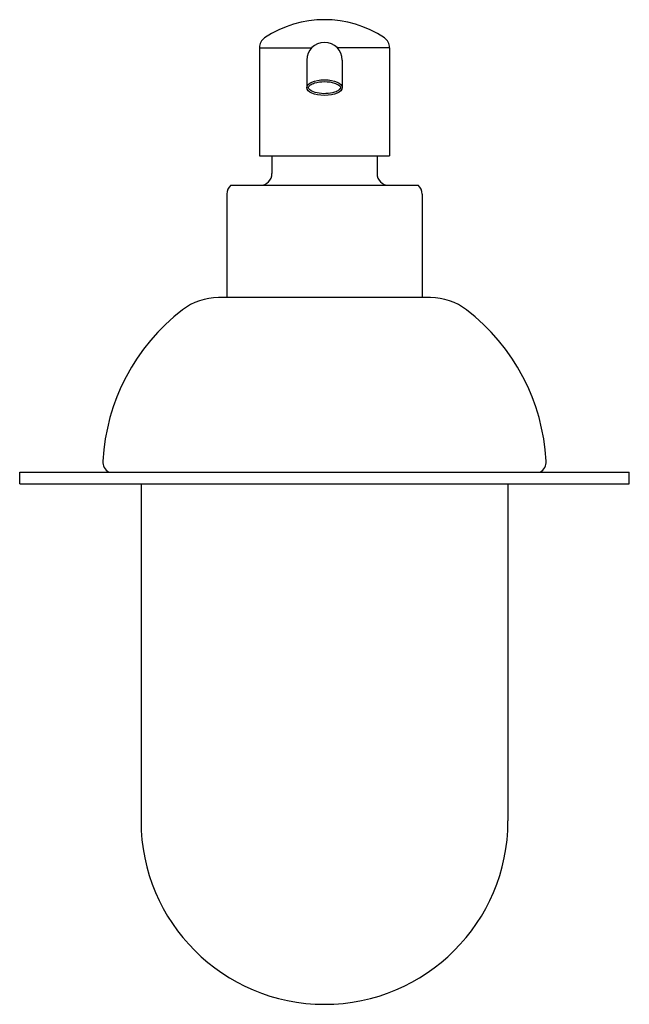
# Model space of a CAD drawing. Header units: millimetres. Extents: x 4008.039 to 4008.142, y 1749.886 to 1750.053.
import ezdxf

# ---------------------------------------------------------------- set-up
doc = ezdxf.new("R2010")
doc.units = ezdxf.units.MM
doc.layers.add('SANINDUSA', color=3, linetype='Continuous')

msp = doc.modelspace()

# ---------------------------------------------------------------- linework, layer by layer
at = {"layer": 'SANINDUSA'}
for p, q in [((4008.079312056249, 1750.047907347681), (4008.079312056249, 1750.029638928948)), ((4008.079312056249, 1750.047907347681), (4008.088172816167, 1750.047907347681)), ((4008.101312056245, 1750.047907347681), (4008.092451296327, 1750.047907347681)), ((4008.101312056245, 1750.047907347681), (4008.101312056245, 1750.029638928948)), ((4008.087312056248, 1750.045804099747), (4008.087312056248, 1750.041150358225)), ((4008.093312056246, 1750.045804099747), (4008.093312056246, 1750.041150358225)), ((4008.079312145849, 1750.029638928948), (4008.101311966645, 1750.029638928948)), ((4008.081432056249, 1750.029638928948), (4008.081432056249, 1750.026638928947)), ((4008.099192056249, 1750.029638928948), (4008.099192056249, 1750.026638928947)), ((4008.074489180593, 1750.024638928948), (4008.106134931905, 1750.024638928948)), ((4008.073812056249, 1750.023138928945), (4008.073812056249, 1750.005638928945)), ((4008.106812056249, 1750.023138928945), (4008.106812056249, 1750.005638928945)), ((4008.108222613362, 1750.005638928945), (4008.072401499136, 1750.005638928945)), ((4008.038812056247, 1749.976138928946), (4008.141812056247, 1749.976138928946)), ((4008.038812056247, 1749.974138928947), (4008.038812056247, 1749.976138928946)), ((4008.141812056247, 1749.974138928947), (4008.141812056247, 1749.976138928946)), ((4008.038812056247, 1749.974138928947), (4008.141773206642, 1749.974138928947)), ((4008.059312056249, 1749.974138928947), (4008.059312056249, 1749.917138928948)), ((4008.121312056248, 1749.974138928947), (4008.121312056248, 1749.917138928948))]:
    msp.add_line(p, q, dxfattribs=at)
for centre, radius, start, end in [((4008.090312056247, 1750.034446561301), 0.01819236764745, 56.23296493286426, 123.7670350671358), ((4008.081312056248, 1750.047907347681), 0.00199999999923, 123.7670350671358, 180), ((4008.090312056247, 1750.045804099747), 0.002999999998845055, 0, 180), ((4008.099312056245, 1750.047907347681), 0.00199999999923, 0, 56.23296493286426), ((4008.07943205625, 1750.026638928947), 0.00199999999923, 270, 0), ((4008.101192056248, 1750.026638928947), 0.00199999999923, 180, 270), ((4008.075812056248, 1750.023138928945), 0.00199999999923, 131.409622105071, 180), ((4008.10481205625, 1750.023138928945), 0.00199999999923, 0, 48.59037789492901), ((4008.072401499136, 1749.995638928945), 0.009999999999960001, 90, 127.6271899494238), ((4008.108222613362, 1749.995638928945), 0.009999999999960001, 52.3728100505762, 90), ((4008.087433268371, 1749.976138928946), 0.03462121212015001, 127.6271904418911, 176.9251039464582), ((4008.093190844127, 1749.976138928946), 0.03462121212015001, 3.074896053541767, 52.37280955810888), ((4008.054859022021, 1749.977888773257), 0.00199999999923, 176.9251039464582, 241.0357639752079), ((4008.125765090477, 1749.977888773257), 0.00199999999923, 298.9642360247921, 3.074896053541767), ((4008.090312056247, 1749.917138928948), 0.0310000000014, 180, 0)]:
    msp.add_arc(centre, radius, start, end, dxfattribs=at)
msp.add_ellipse((4008.090312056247, 1750.041150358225), major_axis=(-0.002999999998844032, 0), ratio=0.4408983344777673, dxfattribs=at)
msp.add_open_spline([(4008.087612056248, 1750.041150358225), (4008.087612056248, 1750.041099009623), (4008.087624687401, 1750.041045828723), (4008.087695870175, 1750.040917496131), (4008.08775596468, 1750.040843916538), (4008.087933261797, 1750.040693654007), (4008.088049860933, 1750.04061743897), (4008.08850529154, 1750.04038828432), (4008.088941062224, 1750.040259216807), (4008.089910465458, 1750.04012003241), (4008.090443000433, 1750.040108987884), (4008.091440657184, 1750.040208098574), (4008.091904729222, 1750.040318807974), (4008.092496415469, 1750.040565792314), (4008.092684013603, 1750.040681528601), (4008.092903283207, 1750.040879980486), (4008.092959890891, 1750.040962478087), (4008.09301521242, 1750.041099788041), (4008.093018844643, 1750.04115408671), (4008.092989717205, 1750.041279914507), (4008.092952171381, 1750.041354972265), (4008.092800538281, 1750.041522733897), (4008.092687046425, 1750.041612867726), (4008.092391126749, 1750.041782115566), (4008.09220927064, 1750.041861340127), (4008.09153206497, 1750.042082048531), (4008.090931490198, 1750.042171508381), (4008.089725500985, 1750.042174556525), (4008.08912244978, 1750.042088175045), (4008.088357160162, 1750.041844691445), (4008.088114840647, 1750.041728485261), (4008.087807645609, 1750.041512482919), (4008.087717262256, 1750.04141529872), (4008.08762644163, 1750.041262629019), (4008.087612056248, 1750.041205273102), (4008.087612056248, 1750.041150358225)], degree=3, knots=[0, 0, 0, 0, 0.2398473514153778, 0.2398473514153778, 0.4796947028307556, 0.4796947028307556, 0.7195420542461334, 0.7195420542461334, 1.255978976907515, 1.255978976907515, 1.792415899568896, 1.792415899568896, 2.328852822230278, 2.328852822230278, 2.688278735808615, 2.688278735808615, 2.965790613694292, 2.965790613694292, 3.243302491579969, 3.243302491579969, 3.520814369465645, 3.520814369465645, 3.798326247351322, 3.798326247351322, 4.075838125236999, 4.075838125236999, 4.706656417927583, 4.706656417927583, 5.337474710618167, 5.337474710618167, 5.723121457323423, 5.723121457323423, 6.026680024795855, 6.026680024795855, 6.283185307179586, 6.283185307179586, 6.283185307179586, 6.283185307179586], dxfattribs=at)

doc.saveas('drawing.dxf')
